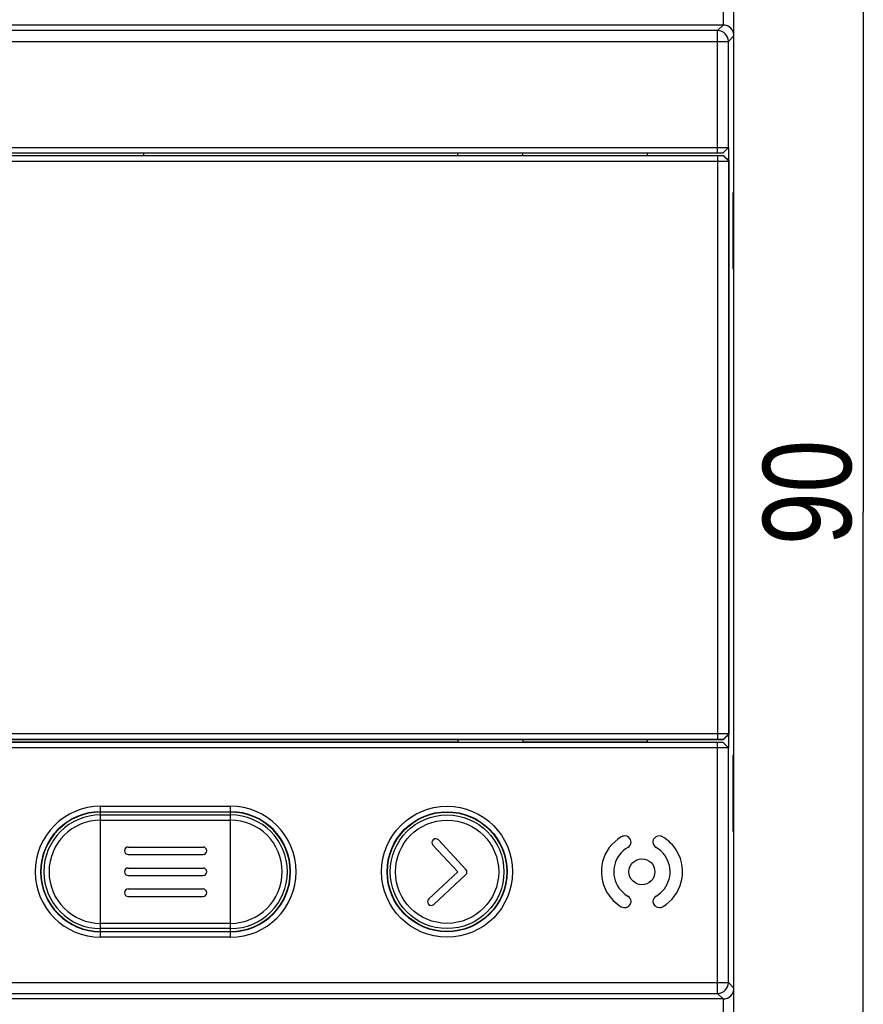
# Model space of a CAD drawing. Header units: inches. Extents: x 27 to 193, y 123 to 258.
# Tile 4 of 9: x 59 to 98, y 159 to 204. Entities that reach past the tile are written whole.
import ezdxf

# ---------------------------------------------------------------- set-up
doc = ezdxf.new("R2010")
doc.units = ezdxf.units.IN
doc.header["$MEASUREMENT"] = 0
doc.layers.add('02___PRT_ALL_AXES', color=7, linetype='Continuous')

# ---------------------------------------------------------------- blocks, each defined once
blk = doc.blocks.new('block 3')
at = {"color": 7, "insert": (97.901, 180.141), "char_height": 4.07811, "attachment_point": 7, "rotation": 90}
blk.add_mtext('\\fMyriad Pro|b0|i0|c0|p34;\\W0.8;90', dxfattribs=at)
blk = doc.blocks.new('block 6')
at = {"color": 7, "lineweight": 25}
blk.add_lwpolyline([(98.401, 226.665), (98.401, 181.665)], dxfattribs=at)
blk = doc.blocks.new('block 7')
at = {"color": 7, "lineweight": 25}
blk.add_lwpolyline([(98.401, 136.665), (98.401, 181.665)], dxfattribs=at)
blk = doc.blocks.new('block 2')
for name in ['block 6', 'block 3', 'block 7']:
    blk.add_blockref(name, (0, 0))
blk = doc.blocks.new('block 201')
at = {"color": 7, "lineweight": 25}
blk.add_lwpolyline([(91.927, 159.165), (40.427, 159.165)], dxfattribs=at)
blk = doc.blocks.new('block 202')
at = {"color": 7, "lineweight": 25}
blk.add_lwpolyline([(40.681, 159.419), (91.673, 159.419)], dxfattribs=at)
blk = doc.blocks.new('block 203')
at = {"color": 7, "lineweight": 25}
blk.add_lwpolyline([(40.181, 159.919), (92.173, 159.919)], dxfattribs=at)
blk = doc.blocks.new('block 212')
at = {"color": 7, "lineweight": 25}
blk.add_lwpolyline([(69.177, 162.015), (63.177, 162.015)], dxfattribs=at)
blk = doc.blocks.new('block 213')
at = {"color": 7, "lineweight": 25}
blk.add_lwpolyline([(69.177, 162.267), (63.177, 162.267)], dxfattribs=at)
blk = doc.blocks.new('block 214')
at = {"color": 7, "lineweight": 25}
blk.add_lwpolyline([(63.177, 162.284), (69.177, 162.284)], dxfattribs=at)
blk = doc.blocks.new('block 215')
at = {"color": 7, "lineweight": 25}
blk.add_lwpolyline([(69.177, 162.415), (63.177, 162.415)], dxfattribs=at)
blk = doc.blocks.new('block 216')
at = {"color": 7, "lineweight": 25}
blk.add_lwpolyline([(69.177, 162.656), (63.177, 162.656)], dxfattribs=at)
blk = doc.blocks.new('block 217')
at = {"color": 7, "lineweight": 25}
blk.add_lwpolyline([(64.448, 163.898), (67.906, 163.898)], dxfattribs=at)
blk = doc.blocks.new('block 218')
at = {"color": 7, "lineweight": 25}
blk.add_lwpolyline([(64.448, 164.244), (67.906, 164.244)], dxfattribs=at)
blk = doc.blocks.new('block 219')
at = {"color": 7, "lineweight": 25}
blk.add_lwpolyline([(64.448, 164.867), (67.906, 164.867)], dxfattribs=at)
blk = doc.blocks.new('block 223')
at = {"color": 7, "lineweight": 25}
blk.add_lwpolyline([(64.448, 165.213), (67.906, 165.213)], dxfattribs=at)
blk = doc.blocks.new('block 224')
at = {"color": 7, "lineweight": 25}
blk.add_lwpolyline([(64.448, 165.837), (67.906, 165.837)], dxfattribs=at)
blk = doc.blocks.new('block 226')
at = {"color": 7, "lineweight": 25}
blk.add_lwpolyline([(64.448, 166.183), (67.906, 166.183)], dxfattribs=at)
blk = doc.blocks.new('block 227')
at = {"color": 7, "lineweight": 25}
blk.add_lwpolyline([(92.382, 166.915), (92.413, 166.915)], dxfattribs=at)
blk = doc.blocks.new('block 228')
at = {"color": 7, "lineweight": 25}
blk.add_lwpolyline([(63.177, 167.424), (69.177, 167.424)], dxfattribs=at)
blk = doc.blocks.new('block 229')
at = {"color": 7, "lineweight": 25}
blk.add_lwpolyline([(63.177, 167.665), (69.177, 167.665)], dxfattribs=at)
blk = doc.blocks.new('block 230')
at = {"color": 7, "lineweight": 25}
blk.add_lwpolyline([(69.177, 167.797), (63.177, 167.797)], dxfattribs=at)
blk = doc.blocks.new('block 231')
at = {"color": 7, "lineweight": 25}
blk.add_lwpolyline([(63.177, 167.813), (69.177, 167.813)], dxfattribs=at)
blk = doc.blocks.new('block 232')
at = {"color": 7, "lineweight": 25}
blk.add_lwpolyline([(63.177, 168.065), (69.177, 168.065)], dxfattribs=at)
blk = doc.blocks.new('block 240')
at = {"color": 7, "lineweight": 25}
blk.add_lwpolyline([(92.413, 170.415), (92.382, 170.415)], dxfattribs=at)
blk = doc.blocks.new('block 241')
at = {"color": 7, "lineweight": 25}
blk.add_lwpolyline([(92.182, 170.765), (40.172, 170.765)], dxfattribs=at)
blk = doc.blocks.new('block 242')
at = {"color": 7, "lineweight": 25}
blk.add_lwpolyline([(91.932, 171.015), (40.422, 171.015)], dxfattribs=at)
blk = doc.blocks.new('block 244')
at = {"color": 7, "lineweight": 25}
blk.add_lwpolyline([(52.677, 171.04), (79.677, 171.04)], dxfattribs=at)
blk = doc.blocks.new('block 245')
at = {"color": 7, "lineweight": 25}
blk.add_lwpolyline([(82.677, 171.04), (88.427, 171.04)], dxfattribs=at)
blk = doc.blocks.new('block 246')
at = {"color": 7, "lineweight": 25}
blk.add_lwpolyline([(40.409, 171.145), (91.945, 171.145)], dxfattribs=at)
blk = doc.blocks.new('block 247')
at = {"color": 7, "lineweight": 25}
blk.add_lwpolyline([(91.69, 171.158), (40.664, 171.158)], dxfattribs=at)
blk = doc.blocks.new('block 248')
at = {"color": 7, "lineweight": 25}
blk.add_lwpolyline([(91.69, 171.413), (40.664, 171.413)], dxfattribs=at)
blk = doc.blocks.new('block 267')
at = {"color": 7, "lineweight": 25}
blk.add_lwpolyline([(63.177, 162.015), (63.177, 168.065)], dxfattribs=at)
blk = doc.blocks.new('block 278')
at = {"color": 7, "lineweight": 25}
blk.add_lwpolyline([(64.278, 164.068), (64.278, 164.074)], dxfattribs=at)
blk = doc.blocks.new('block 279')
at = {"color": 7, "lineweight": 25}
blk.add_lwpolyline([(64.278, 165.037), (64.278, 165.043)], dxfattribs=at)
blk = doc.blocks.new('block 280')
at = {"color": 7, "lineweight": 25}
blk.add_lwpolyline([(64.278, 166.007), (64.278, 166.013)], dxfattribs=at)
blk = doc.blocks.new('block 285')
at = {"color": 7, "lineweight": 25}
blk.add_lwpolyline([(65.177, 198.145), (65.177, 198.265)], dxfattribs=at)
blk = doc.blocks.new('block 298')
at = {"color": 7, "lineweight": 25}
blk.add_lwpolyline([(78.325, 163.538), (78.318, 163.545)], dxfattribs=at)
blk = doc.blocks.new('block 299')
at = {"color": 7, "lineweight": 25}
blk.add_lwpolyline([(79.672, 165.04), (78.52, 166.276)], dxfattribs=at)
blk = doc.blocks.new('block 300')
at = {"color": 7, "lineweight": 25}
blk.add_lwpolyline([(78.776, 166.515), (80.051, 165.147)], dxfattribs=at)
blk = doc.blocks.new('block 309')
at = {"color": 7, "lineweight": 25}
blk.add_lwpolyline([(68.076, 164.068), (68.076, 164.074)], dxfattribs=at)
blk = doc.blocks.new('block 310')
at = {"color": 7, "lineweight": 25}
blk.add_lwpolyline([(68.076, 165.037), (68.076, 165.043)], dxfattribs=at)
blk = doc.blocks.new('block 311')
at = {"color": 7, "lineweight": 25}
blk.add_lwpolyline([(68.076, 166.007), (68.076, 166.013)], dxfattribs=at)
blk = doc.blocks.new('block 322')
at = {"color": 7, "lineweight": 25}
blk.add_lwpolyline([(69.177, 162.015), (69.177, 168.065)], dxfattribs=at)
blk = doc.blocks.new('block 332')
at = {"color": 7, "lineweight": 25}
blk.add_lwpolyline([(91.673, 203.911), (91.927, 204.165)], dxfattribs=at)
blk = doc.blocks.new('block 333')
at = {"color": 7, "lineweight": 25}
blk.add_lwpolyline([(92.173, 203.411), (92.427, 203.665)], dxfattribs=at)
blk = doc.blocks.new('block 334')
at = {"color": 7, "lineweight": 25}
blk.add_lwpolyline([(91.673, 159.419), (91.927, 159.165)], dxfattribs=at)
blk = doc.blocks.new('block 335')
at = {"color": 7, "lineweight": 25}
blk.add_lwpolyline([(92.173, 159.919), (92.427, 159.665)], dxfattribs=at)
blk = doc.blocks.new('block 343')
at = {"color": 7, "lineweight": 25}
blk.add_lwpolyline([(92.173, 198.515), (91.923, 198.265)], dxfattribs=at)
blk = doc.blocks.new('block 344')
at = {"color": 7, "lineweight": 25}
blk.add_lwpolyline([(91.936, 198.136), (91.945, 198.145)], dxfattribs=at)
blk = doc.blocks.new('block 345')
at = {"color": 7, "lineweight": 25}
blk.add_lwpolyline([(92.19, 197.882), (92.199, 197.891)], dxfattribs=at)
blk = doc.blocks.new('block 346')
at = {"color": 7, "lineweight": 25}
blk.add_lwpolyline([(92.182, 198.515), (91.932, 198.265)], dxfattribs=at)
blk = doc.blocks.new('block 352')
at = {"color": 7, "lineweight": 25}
blk.add_lwpolyline([(92.382, 192.915), (92.413, 192.915)], dxfattribs=at)
blk = doc.blocks.new('block 353')
at = {"color": 7, "lineweight": 25}
blk.add_lwpolyline([(91.932, 171.015), (92.182, 170.765)], dxfattribs=at)
blk = doc.blocks.new('block 354')
at = {"color": 7, "lineweight": 25}
blk.add_lwpolyline([(91.945, 171.145), (91.936, 171.154)], dxfattribs=at)
blk = doc.blocks.new('block 355')
at = {"color": 7, "lineweight": 25}
blk.add_lwpolyline([(92.199, 171.4), (92.19, 171.408)], dxfattribs=at)
blk = doc.blocks.new('block 356')
at = {"color": 7, "lineweight": 25}
blk.add_lwpolyline([(92.173, 170.765), (91.923, 171.015)], dxfattribs=at)
blk = doc.blocks.new('block 357')
at = {"color": 7, "lineweight": 25}
blk.add_lwpolyline([(79.677, 171.148), (79.677, 171.015)], dxfattribs=at)
blk = doc.blocks.new('block 358')
at = {"color": 7, "lineweight": 25}
blk.add_lwpolyline([(79.677, 198.142), (79.677, 198.265)], dxfattribs=at)
blk = doc.blocks.new('block 359')
at = {"color": 7, "lineweight": 25}
blk.add_lwpolyline([(82.677, 171.148), (82.677, 171.015)], dxfattribs=at)
blk = doc.blocks.new('block 360')
at = {"color": 7, "lineweight": 25}
blk.add_lwpolyline([(82.677, 198.142), (82.677, 198.265)], dxfattribs=at)
blk = doc.blocks.new('block 361')
at = {"color": 7, "lineweight": 25}
blk.add_lwpolyline([(92.413, 196.415), (92.382, 196.415)], dxfattribs=at)
blk = doc.blocks.new('block 363')
at = {"color": 7, "lineweight": 25}
blk.add_lwpolyline([(40.664, 197.878), (91.69, 197.878)], dxfattribs=at)
blk = doc.blocks.new('block 364')
at = {"color": 7, "lineweight": 25}
blk.add_lwpolyline([(40.664, 198.132), (91.69, 198.132)], dxfattribs=at)
blk = doc.blocks.new('block 365')
at = {"color": 7, "lineweight": 25}
blk.add_lwpolyline([(40.409, 198.145), (91.945, 198.145)], dxfattribs=at)
blk = doc.blocks.new('block 366')
at = {"color": 7, "lineweight": 25}
blk.add_lwpolyline([(40.422, 198.265), (91.932, 198.265)], dxfattribs=at)
blk = doc.blocks.new('block 367')
at = {"color": 7, "lineweight": 25}
blk.add_lwpolyline([(40.172, 198.515), (92.182, 198.515)], dxfattribs=at)
blk = doc.blocks.new('block 376')
at = {"color": 7, "lineweight": 25}
blk.add_lwpolyline([(78.528, 166.516), (78.536, 166.523)], dxfattribs=at)
blk = doc.blocks.new('block 377')
at = {"color": 7, "lineweight": 25}
blk.add_lwpolyline([(78.327, 163.785), (79.672, 165.04)], dxfattribs=at)
blk = doc.blocks.new('block 378')
at = {"color": 7, "lineweight": 25}
blk.add_lwpolyline([(80.043, 164.907), (78.566, 163.529)], dxfattribs=at)
blk = doc.blocks.new('block 379')
at = {"color": 7, "lineweight": 25}
blk.add_lwpolyline([(40.181, 203.411), (92.173, 203.411)], dxfattribs=at)
blk = doc.blocks.new('block 389')
at = {"color": 7, "lineweight": 25}
blk.add_lwpolyline([(88.427, 171.015), (88.427, 171.145)], dxfattribs=at)
blk = doc.blocks.new('block 390')
at = {"color": 7, "lineweight": 25}
blk.add_lwpolyline([(88.427, 198.145), (88.427, 198.265)], dxfattribs=at)
blk = doc.blocks.new('block 415')
at = {"color": 7, "lineweight": 25}
blk.add_lwpolyline([(91.673, 159.419), (91.673, 171.015)], dxfattribs=at)
blk = doc.blocks.new('block 416')
at = {"color": 7, "lineweight": 25}
blk.add_lwpolyline([(91.673, 198.265), (91.673, 203.911)], dxfattribs=at)
blk = doc.blocks.new('block 417')
at = {"color": 7, "lineweight": 25}
blk.add_lwpolyline([(91.69, 171.158), (91.69, 198.132)], dxfattribs=at)
blk = doc.blocks.new('block 418')
at = {"color": 7, "lineweight": 25}
blk.add_lwpolyline([(91.927, 213.465), (91.927, 204.165)], dxfattribs=at)
blk = doc.blocks.new('block 419')
at = {"color": 7, "lineweight": 25}
blk.add_lwpolyline([(91.927, 159.165), (91.927, 149.865)], dxfattribs=at)
blk = doc.blocks.new('block 420')
at = {"color": 7, "lineweight": 25}
blk.add_lwpolyline([(92.173, 159.919), (92.173, 170.765)], dxfattribs=at)
blk = doc.blocks.new('block 421')
at = {"color": 7, "lineweight": 25}
blk.add_lwpolyline([(92.173, 198.515), (92.173, 203.411)], dxfattribs=at)
blk = doc.blocks.new('block 422')
at = {"color": 7, "lineweight": 25}
blk.add_lwpolyline([(92.182, 198.515), (92.182, 197.908)], dxfattribs=at)
blk = doc.blocks.new('block 423')
at = {"color": 7, "lineweight": 25}
blk.add_lwpolyline([(92.182, 171.382), (92.182, 170.765)], dxfattribs=at)
blk = doc.blocks.new('block 426')
at = {"color": 7, "lineweight": 25}
blk.add_lwpolyline([(92.19, 171.408), (92.19, 197.882)], dxfattribs=at)
blk = doc.blocks.new('block 427')
at = {"color": 7, "lineweight": 25}
blk.add_lwpolyline([(92.199, 171.4), (92.199, 197.891)], dxfattribs=at)
blk = doc.blocks.new('block 433')
at = {"color": 7, "lineweight": 25}
blk.add_lwpolyline([(91.936, 171.154), (92.19, 171.408)], dxfattribs=at)
blk = doc.blocks.new('block 434')
at = {"color": 7, "lineweight": 25}
blk.add_lwpolyline([(92.199, 171.4), (91.945, 171.145)], dxfattribs=at)
blk = doc.blocks.new('block 435')
at = {"color": 7, "lineweight": 25}
blk.add_lwpolyline([(91.673, 203.911), (40.681, 203.911)], dxfattribs=at)
blk = doc.blocks.new('block 436')
at = {"color": 7, "lineweight": 25}
blk.add_lwpolyline([(91.927, 204.165), (40.427, 204.165)], dxfattribs=at)
blk = doc.blocks.new('block 440')
at = {"color": 7, "lineweight": 25}
blk.add_lwpolyline([(92.382, 196.415), (92.382, 192.915)], dxfattribs=at)
blk = doc.blocks.new('block 441')
at = {"color": 7, "lineweight": 25}
blk.add_lwpolyline([(92.382, 170.415), (92.382, 166.915)], dxfattribs=at)
blk = doc.blocks.new('block 442')
at = {"color": 7, "lineweight": 25}
blk.add_lwpolyline([(92.413, 166.915), (92.413, 170.415)], dxfattribs=at)
blk = doc.blocks.new('block 443')
at = {"color": 7, "lineweight": 25}
blk.add_lwpolyline([(92.413, 192.915), (92.413, 196.415)], dxfattribs=at)
blk = doc.blocks.new('block 444')
at = {"color": 7, "lineweight": 25}
blk.add_lwpolyline([(92.427, 137.165), (92.427, 226.165)], dxfattribs=at)
blk = doc.blocks.new('block 445')
at = {"color": 7, "lineweight": 25}
blk.add_lwpolyline([(91.936, 198.136), (92.19, 197.882)], dxfattribs=at)
blk = doc.blocks.new('block 446')
at = {"color": 7, "lineweight": 25}
blk.add_lwpolyline([(91.945, 198.145), (92.199, 197.891)], dxfattribs=at)
blk = doc.blocks.new('block 764')
at = {"color": 7, "lineweight": 25}
blk.add_open_spline([(63.177, 168.065), (61.506, 168.065), (60.152, 166.711), (60.152, 165.04), (60.152, 163.369), (61.506, 162.015), (63.177, 162.015)], degree=3, knots=[0, 0, 0, 0, 1, 1, 1, 2, 2, 2, 2], dxfattribs=at)
blk = doc.blocks.new('block 765')
at = {"color": 7, "lineweight": 25}
blk.add_open_spline([(63.177, 167.813), (61.645, 167.813), (60.404, 166.572), (60.404, 165.04), (60.404, 163.509), (61.645, 162.267), (63.177, 162.267)], degree=3, knots=[0, 0, 0, 0, 1, 1, 1, 2, 2, 2, 2], dxfattribs=at)
blk = doc.blocks.new('block 766')
at = {"color": 7, "lineweight": 25}
blk.add_open_spline([(63.177, 167.797), (61.655, 167.797), (60.42, 166.562), (60.42, 165.04), (60.42, 163.518), (61.655, 162.284), (63.177, 162.284)], degree=3, knots=[0, 0, 0, 0, 1, 1, 1, 2, 2, 2, 2], dxfattribs=at)
blk = doc.blocks.new('block 767')
at = {"color": 7, "lineweight": 25}
blk.add_open_spline([(63.177, 167.665), (61.727, 167.665), (60.552, 166.49), (60.552, 165.04), (60.552, 163.59), (61.727, 162.415), (63.177, 162.415)], degree=3, knots=[0, 0, 0, 0, 1, 1, 1, 2, 2, 2, 2], dxfattribs=at)
blk = doc.blocks.new('block 768')
at = {"color": 7, "lineweight": 25}
blk.add_open_spline([(63.177, 167.424), (61.86, 167.424), (60.793, 166.357), (60.793, 165.04), (60.793, 163.724), (61.86, 162.656), (63.177, 162.656)], degree=3, knots=[0, 0, 0, 0, 1, 1, 1, 2, 2, 2, 2], dxfattribs=at)
blk = doc.blocks.new('block 769')
at = {"color": 7, "lineweight": 25}
blk.add_open_spline([(64.278, 165.037), (64.278, 164.943), (64.354, 164.867), (64.448, 164.867)], degree=3, dxfattribs=at)
blk = doc.blocks.new('block 770')
at = {"color": 7, "lineweight": 25}
blk.add_open_spline([(64.448, 165.213), (64.354, 165.213), (64.278, 165.137), (64.278, 165.043)], degree=3, dxfattribs=at)
blk = doc.blocks.new('block 771')
at = {"color": 7, "lineweight": 25}
blk.add_open_spline([(64.278, 166.007), (64.278, 165.913), (64.354, 165.837), (64.448, 165.837)], degree=3, dxfattribs=at)
blk = doc.blocks.new('block 772')
at = {"color": 7, "lineweight": 25}
blk.add_open_spline([(64.448, 166.183), (64.354, 166.183), (64.278, 166.106), (64.278, 166.013)], degree=3, dxfattribs=at)
blk = doc.blocks.new('block 773')
at = {"color": 7, "lineweight": 25}
blk.add_open_spline([(64.278, 164.068), (64.278, 163.974), (64.354, 163.898), (64.448, 163.898)], degree=3, dxfattribs=at)
blk = doc.blocks.new('block 774')
at = {"color": 7, "lineweight": 25}
blk.add_open_spline([(64.448, 164.244), (64.354, 164.244), (64.278, 164.167), (64.278, 164.074)], degree=3, dxfattribs=at)
blk = doc.blocks.new('block 812')
at = {"color": 7, "lineweight": 25}
blk.add_open_spline([(69.177, 162.015), (70.848, 162.015), (72.202, 163.369), (72.202, 165.04), (72.202, 166.711), (70.848, 168.065), (69.177, 168.065)], degree=3, knots=[0, 0, 0, 0, 1, 1, 1, 2, 2, 2, 2], dxfattribs=at)
blk = doc.blocks.new('block 813')
at = {"color": 7, "lineweight": 25}
blk.add_open_spline([(69.177, 162.267), (70.709, 162.267), (71.95, 163.509), (71.95, 165.04), (71.95, 166.572), (70.709, 167.813), (69.177, 167.813)], degree=3, knots=[0, 0, 0, 0, 1, 1, 1, 2, 2, 2, 2], dxfattribs=at)
blk = doc.blocks.new('block 814')
at = {"color": 7, "lineweight": 25}
blk.add_open_spline([(69.177, 162.284), (70.699, 162.284), (71.933, 163.518), (71.933, 165.04), (71.933, 166.562), (70.699, 167.797), (69.177, 167.797)], degree=3, knots=[0, 0, 0, 0, 1, 1, 1, 2, 2, 2, 2], dxfattribs=at)
blk = doc.blocks.new('block 815')
at = {"color": 7, "lineweight": 25}
blk.add_open_spline([(69.177, 162.415), (70.627, 162.415), (71.802, 163.59), (71.802, 165.04), (71.802, 166.49), (70.627, 167.665), (69.177, 167.665)], degree=3, knots=[0, 0, 0, 0, 1, 1, 1, 2, 2, 2, 2], dxfattribs=at)
blk = doc.blocks.new('block 816')
at = {"color": 7, "lineweight": 25}
blk.add_open_spline([(69.177, 162.656), (70.494, 162.656), (71.561, 163.724), (71.561, 165.04), (71.561, 166.357), (70.494, 167.424), (69.177, 167.424)], degree=3, knots=[0, 0, 0, 0, 1, 1, 1, 2, 2, 2, 2], dxfattribs=at)
blk = doc.blocks.new('block 817')
at = {"color": 7, "lineweight": 25}
blk.add_open_spline([(68.076, 165.043), (68.076, 165.137), (68, 165.213), (67.906, 165.213)], degree=3, dxfattribs=at)
blk = doc.blocks.new('block 818')
at = {"color": 7, "lineweight": 25}
blk.add_open_spline([(67.906, 164.867), (68, 164.867), (68.076, 164.943), (68.076, 165.037)], degree=3, dxfattribs=at)
blk = doc.blocks.new('block 819')
at = {"color": 7, "lineweight": 25}
blk.add_open_spline([(68.076, 166.013), (68.076, 166.106), (68, 166.183), (67.906, 166.183)], degree=3, dxfattribs=at)
blk = doc.blocks.new('block 820')
at = {"color": 7, "lineweight": 25}
blk.add_open_spline([(67.906, 165.837), (68, 165.837), (68.076, 165.913), (68.076, 166.007)], degree=3, dxfattribs=at)
blk = doc.blocks.new('block 821')
at = {"color": 7, "lineweight": 25}
blk.add_open_spline([(68.076, 164.074), (68.076, 164.167), (68, 164.244), (67.906, 164.244)], degree=3, dxfattribs=at)
blk = doc.blocks.new('block 822')
at = {"color": 7, "lineweight": 25}
blk.add_open_spline([(67.906, 163.898), (68, 163.898), (68.076, 163.974), (68.076, 164.068)], degree=3, dxfattribs=at)
blk = doc.blocks.new('block 823')
at = {"color": 7, "lineweight": 25}
blk.add_open_spline([(78.528, 166.516), (78.46, 166.452), (78.456, 166.345), (78.52, 166.276)], degree=3, dxfattribs=at)
blk = doc.blocks.new('block 824')
at = {"color": 7, "lineweight": 25}
blk.add_open_spline([(78.776, 166.515), (78.712, 166.583), (78.604, 166.587), (78.536, 166.523)], degree=3, dxfattribs=at)
blk = doc.blocks.new('block 825')
at = {"color": 7, "lineweight": 25}
blk.add_open_spline([(78.325, 163.538), (78.389, 163.469), (78.497, 163.465), (78.566, 163.529)], degree=3, dxfattribs=at)
blk = doc.blocks.new('block 826')
at = {"color": 7, "lineweight": 25}
blk.add_open_spline([(78.327, 163.785), (78.258, 163.721), (78.254, 163.614), (78.318, 163.545)], degree=3, dxfattribs=at)
blk = doc.blocks.new('block 837')
at = {"color": 7, "lineweight": 25}
blk.add_open_spline([(82.202, 165.04), (82.202, 166.711), (80.848, 168.065), (79.177, 168.065), (77.506, 168.065), (76.152, 166.711), (76.152, 165.04), (76.152, 163.369), (77.506, 162.015), (79.177, 162.015), (80.848, 162.015), (82.202, 163.369), (82.202, 165.04), (82.202, 165.04), (82.202, 165.04), (82.202, 165.04)], degree=3, knots=[0, 0, 0, 0, 1, 1, 1, 2, 2, 2, 3, 3, 3, 4, 4, 4, 5, 5, 5, 5], dxfattribs=at)
blk = doc.blocks.new('block 838')
at = {"color": 7, "lineweight": 25}
blk.add_open_spline([(81.95, 165.04), (81.95, 166.572), (80.709, 167.813), (79.177, 167.813), (77.645, 167.813), (76.404, 166.572), (76.404, 165.04), (76.404, 163.509), (77.645, 162.267), (79.177, 162.267), (80.709, 162.267), (81.95, 163.509), (81.95, 165.04), (81.95, 165.04), (81.95, 165.04), (81.95, 165.04)], degree=3, knots=[0, 0, 0, 0, 1, 1, 1, 2, 2, 2, 3, 3, 3, 4, 4, 4, 5, 5, 5, 5], dxfattribs=at)
blk = doc.blocks.new('block 839')
at = {"color": 7, "lineweight": 25}
blk.add_open_spline([(81.934, 165.04), (81.934, 166.562), (80.699, 167.797), (79.177, 167.797), (77.655, 167.797), (76.42, 166.562), (76.42, 165.04), (76.42, 163.518), (77.655, 162.284), (79.177, 162.284), (80.699, 162.284), (81.934, 163.518), (81.934, 165.04), (81.934, 165.04), (81.934, 165.04), (81.934, 165.04)], degree=3, knots=[0, 0, 0, 0, 1, 1, 1, 2, 2, 2, 3, 3, 3, 4, 4, 4, 5, 5, 5, 5], dxfattribs=at)
blk = doc.blocks.new('block 840')
at = {"color": 7, "lineweight": 25}
blk.add_open_spline([(81.802, 165.04), (81.802, 166.49), (80.627, 167.665), (79.177, 167.665), (77.727, 167.665), (76.552, 166.49), (76.552, 165.04), (76.552, 163.59), (77.727, 162.415), (79.177, 162.415), (80.627, 162.415), (81.802, 163.59), (81.802, 165.04), (81.802, 165.04), (81.802, 165.04), (81.802, 165.04)], degree=3, knots=[0, 0, 0, 0, 1, 1, 1, 2, 2, 2, 3, 3, 3, 4, 4, 4, 5, 5, 5, 5], dxfattribs=at)
blk = doc.blocks.new('block 841')
at = {"color": 7, "lineweight": 25}
blk.add_open_spline([(81.561, 165.04), (81.561, 166.357), (80.494, 167.424), (79.177, 167.424), (77.86, 167.424), (76.793, 166.357), (76.793, 165.04), (76.793, 163.724), (77.86, 162.656), (79.177, 162.656), (80.494, 162.656), (81.561, 163.724), (81.561, 165.04), (81.561, 165.04), (81.561, 165.04), (81.561, 165.04)], degree=3, knots=[0, 0, 0, 0, 1, 1, 1, 2, 2, 2, 3, 3, 3, 4, 4, 4, 5, 5, 5, 5], dxfattribs=at)
blk = doc.blocks.new('block 842')
at = {"color": 7, "lineweight": 25}
blk.add_open_spline([(89.129, 163.425), (90.021, 163.951), (90.318, 165.101), (89.792, 165.992), (89.631, 166.266), (89.403, 166.494), (89.129, 166.655)], degree=3, knots=[0, 0, 0, 0, 1, 1, 1, 2, 2, 2, 2], dxfattribs=at)
blk = doc.blocks.new('block 843')
at = {"color": 7, "lineweight": 25}
blk.add_open_spline([(87.225, 166.655), (86.333, 166.129), (86.036, 164.98), (86.562, 164.088), (86.723, 163.814), (86.951, 163.586), (87.225, 163.425)], degree=3, knots=[0, 0, 0, 0, 1, 1, 1, 2, 2, 2, 2], dxfattribs=at)
blk = doc.blocks.new('block 844')
at = {"color": 7, "lineweight": 25}
blk.add_open_spline([(88.827, 163.914), (89.449, 164.273), (89.662, 165.068), (89.303, 165.69), (89.189, 165.888), (89.025, 166.052), (88.827, 166.166)], degree=3, knots=[0, 0, 0, 0, 1, 1, 1, 2, 2, 2, 2], dxfattribs=at)
blk = doc.blocks.new('block 845')
at = {"color": 7, "lineweight": 25}
blk.add_open_spline([(87.527, 166.166), (86.905, 165.807), (86.692, 165.012), (87.051, 164.39), (87.165, 164.192), (87.329, 164.028), (87.527, 163.914)], degree=3, knots=[0, 0, 0, 0, 1, 1, 1, 2, 2, 2, 2], dxfattribs=at)
blk = doc.blocks.new('block 846')
at = {"color": 7, "lineweight": 25}
blk.add_open_spline([(91.673, 159.419), (91.949, 159.419), (92.173, 159.643), (92.173, 159.919)], degree=3, dxfattribs=at)
blk = doc.blocks.new('block 847')
at = {"color": 7, "lineweight": 25}
blk.add_open_spline([(91.927, 159.165), (92.203, 159.165), (92.427, 159.389), (92.427, 159.665)], degree=3, dxfattribs=at)
blk = doc.blocks.new('block 848')
at = {"color": 7, "lineweight": 25}
blk.add_open_spline([(88.677, 166.411), (88.682, 166.309), (88.739, 166.217), (88.827, 166.166)], degree=3, dxfattribs=at)
blk = doc.blocks.new('block 849')
at = {"color": 7, "lineweight": 25}
blk.add_open_spline([(89.129, 166.655), (88.987, 166.739), (88.803, 166.692), (88.719, 166.549), (88.694, 166.507), (88.68, 166.46), (88.677, 166.411)], degree=3, knots=[0, 0, 0, 0, 1, 1, 1, 2, 2, 2, 2], dxfattribs=at)
blk = doc.blocks.new('block 850')
at = {"color": 7, "lineweight": 25}
blk.add_open_spline([(87.677, 166.411), (87.669, 166.577), (87.528, 166.704), (87.362, 166.696), (87.314, 166.694), (87.267, 166.68), (87.225, 166.655)], degree=3, knots=[0, 0, 0, 0, 1, 1, 1, 2, 2, 2, 2], dxfattribs=at)
blk = doc.blocks.new('block 851')
at = {"color": 7, "lineweight": 25}
blk.add_open_spline([(87.527, 166.166), (87.615, 166.217), (87.672, 166.309), (87.677, 166.411)], degree=3, dxfattribs=at)
blk = doc.blocks.new('block 852')
at = {"color": 7, "lineweight": 25}
blk.add_open_spline([(87.225, 163.425), (87.367, 163.341), (87.551, 163.388), (87.635, 163.531), (87.66, 163.573), (87.674, 163.62), (87.677, 163.669)], degree=3, knots=[0, 0, 0, 0, 1, 1, 1, 2, 2, 2, 2], dxfattribs=at)
blk = doc.blocks.new('block 853')
at = {"color": 7, "lineweight": 25}
blk.add_open_spline([(87.677, 163.669), (87.672, 163.771), (87.615, 163.863), (87.527, 163.914)], degree=3, dxfattribs=at)
blk = doc.blocks.new('block 854')
at = {"color": 7, "lineweight": 25}
blk.add_open_spline([(88.827, 163.914), (88.739, 163.863), (88.682, 163.771), (88.677, 163.669)], degree=3, dxfattribs=at)
blk = doc.blocks.new('block 855')
at = {"color": 7, "lineweight": 25}
blk.add_open_spline([(88.677, 163.669), (88.685, 163.503), (88.826, 163.376), (88.991, 163.384), (89.04, 163.386), (89.087, 163.4), (89.129, 163.425)], degree=3, knots=[0, 0, 0, 0, 1, 1, 1, 2, 2, 2, 2], dxfattribs=at)
blk = doc.blocks.new('block 856')
at = {"color": 7, "lineweight": 25}
blk.add_open_spline([(80.043, 164.907), (80.112, 164.971), (80.115, 165.078), (80.051, 165.147)], degree=3, dxfattribs=at)
blk = doc.blocks.new('block 878')
at = {"color": 7, "lineweight": 25}
blk.add_open_spline([(92.173, 203.411), (92.173, 203.687), (91.949, 203.911), (91.673, 203.911)], degree=3, dxfattribs=at)
blk = doc.blocks.new('block 879')
at = {"color": 7, "lineweight": 25}
blk.add_open_spline([(92.427, 203.665), (92.427, 203.941), (92.203, 204.165), (91.927, 204.165)], degree=3, dxfattribs=at)
blk = doc.blocks.new('block 1017')
at = {"color": 7, "lineweight": 25}
blk.add_open_spline([(91.936, 171.154), (91.933, 171.154), (91.932, 171.155), (91.93, 171.155), (91.928, 171.155), (91.926, 171.155), (91.924, 171.155), (91.921, 171.155), (91.919, 171.155), (91.916, 171.156), (91.912, 171.156), (91.909, 171.156), (91.905, 171.156), (91.901, 171.156), (91.897, 171.156), (91.893, 171.156), (91.883, 171.157), (91.872, 171.157), (91.862, 171.157), (91.85, 171.157), (91.838, 171.157), (91.825, 171.158), (91.811, 171.158), (91.797, 171.158), (91.783, 171.158), (91.768, 171.158), (91.753, 171.158), (91.738, 171.158), (91.722, 171.158), (91.706, 171.158), (91.69, 171.158)], degree=3, knots=[0, 0, 0, 0, 1, 1, 1, 2, 2, 2, 3, 3, 3, 4, 4, 4, 5, 5, 5, 6, 6, 6, 7, 7, 7, 8, 8, 8, 9, 9, 9, 10, 10, 10, 10], dxfattribs=at)
blk = doc.blocks.new('block 1021')
at = {"color": 7, "lineweight": 25}
blk.add_open_spline([(91.69, 197.878), (91.753, 197.878), (91.816, 197.878), (91.879, 197.878), (91.908, 197.878), (91.937, 197.878), (91.965, 197.878), (91.99, 197.879), (92.015, 197.879), (92.041, 197.879), (92.061, 197.879), (92.082, 197.879), (92.103, 197.88), (92.118, 197.88), (92.134, 197.88), (92.15, 197.88), (92.159, 197.88), (92.169, 197.881), (92.179, 197.881), (92.183, 197.881), (92.186, 197.881), (92.19, 197.882)], degree=3, knots=[0, 0, 0, 0, 1, 1, 1, 2, 2, 2, 3, 3, 3, 4, 4, 4, 5, 5, 5, 6, 6, 6, 7, 7, 7, 7], dxfattribs=at)
blk = doc.blocks.new('block 1022')
at = {"color": 7, "lineweight": 25}
blk.add_open_spline([(92.19, 171.408), (92.186, 171.409), (92.183, 171.409), (92.179, 171.409), (92.169, 171.409), (92.159, 171.41), (92.15, 171.41), (92.134, 171.411), (92.118, 171.411), (92.103, 171.411), (92.082, 171.411), (92.061, 171.411), (92.041, 171.411), (92.015, 171.412), (91.99, 171.412), (91.965, 171.412), (91.937, 171.412), (91.908, 171.412), (91.879, 171.412), (91.816, 171.412), (91.753, 171.412), (91.69, 171.413)], degree=3, knots=[0, 0, 0, 0, 1, 1, 1, 2, 2, 2, 3, 3, 3, 4, 4, 4, 5, 5, 5, 6, 6, 6, 7, 7, 7, 7], dxfattribs=at)
blk = doc.blocks.new('block 1024')
at = {"color": 7, "lineweight": 25}
blk.add_open_spline([(91.69, 198.132), (91.706, 198.132), (91.722, 198.132), (91.738, 198.132), (91.753, 198.132), (91.768, 198.132), (91.783, 198.132), (91.797, 198.132), (91.811, 198.133), (91.825, 198.133), (91.838, 198.133), (91.85, 198.133), (91.862, 198.133), (91.872, 198.133), (91.883, 198.134), (91.893, 198.134), (91.897, 198.134), (91.901, 198.134), (91.905, 198.134), (91.909, 198.134), (91.912, 198.135), (91.916, 198.135), (91.919, 198.135), (91.921, 198.135), (91.924, 198.135), (91.926, 198.135), (91.928, 198.135), (91.93, 198.135), (91.932, 198.136), (91.933, 198.136), (91.934, 198.136)], degree=3, knots=[0, 0, 0, 0, 1, 1, 1, 2, 2, 2, 3, 3, 3, 4, 4, 4, 5, 5, 5, 6, 6, 6, 7, 7, 7, 8, 8, 8, 9, 9, 9, 10, 10, 10, 10], dxfattribs=at)
blk = doc.blocks.new('block 1060')
at = {"color": 7, "lineweight": 25}
blk.add_open_spline([(91.927, 159.165), (92.203, 159.165), (92.427, 159.389), (92.427, 159.665)], degree=3, dxfattribs=at)
blk = doc.blocks.new('block 1064')
at = {"color": 7, "lineweight": 25}
blk.add_open_spline([(92.427, 203.665), (92.427, 203.941), (92.203, 204.165), (91.927, 204.165)], degree=3, dxfattribs=at)
blk = doc.blocks.new('block 1096')
at = {"layer": '02___PRT_ALL_AXES', "color": 7, "lineweight": 25}
blk.add_open_spline([(88.777, 165.04), (88.777, 165.371), (88.508, 165.64), (88.177, 165.64), (87.846, 165.64), (87.577, 165.371), (87.577, 165.04), (87.577, 164.709), (87.846, 164.44), (88.177, 164.44), (88.508, 164.44), (88.777, 164.709), (88.777, 165.04), (88.777, 165.04), (88.777, 165.04), (88.777, 165.04)], degree=3, knots=[0, 0, 0, 0, 1, 1, 1, 2, 2, 2, 3, 3, 3, 4, 4, 4, 5, 5, 5, 5], dxfattribs=at)

msp = doc.modelspace()

# ---------------------------------------------------------------- block references
for name in ['block 2', 'block 444', 'block 418', 'block 436', 'block 435', 'block 332', 'block 416', 'block 878', 'block 879', 'block 1064', 'block 379', 'block 333', 'block 421', 'block 367', 'block 343', 'block 346', 'block 422', 'block 365', 'block 366', 'block 364', 'block 285', 'block 358', 'block 360', 'block 390', 'block 1024', 'block 417', 'block 344', 'block 445', 'block 446', 'block 363', 'block 1021', 'block 345', 'block 426', 'block 427', 'block 361', 'block 440', 'block 443', 'block 352', 'block 246', 'block 248', 'block 247', 'block 357', 'block 359', 'block 389', 'block 1022', 'block 1017', 'block 433', 'block 354', 'block 434', 'block 423', 'block 355', 'block 241', 'block 242', 'block 244', 'block 245', 'block 415', 'block 356', 'block 353', 'block 420', 'block 240', 'block 441', 'block 442', 'block 764', 'block 232', 'block 267', 'block 322', 'block 812', 'block 837', 'block 765', 'block 766', 'block 767', 'block 231', 'block 230', 'block 229', 'block 813', 'block 814', 'block 815', 'block 838', 'block 839', 'block 840', 'block 768', 'block 228', 'block 816', 'block 841', 'block 824', 'block 843', 'block 850', 'block 849', 'block 842', 'block 227', 'block 772', 'block 226', 'block 819', 'block 823', 'block 299', 'block 376', 'block 300', 'block 845', 'block 851', 'block 848', 'block 844', 'block 280', 'block 771', 'block 224', 'block 820', 'block 311', 'block 770', 'block 223', 'block 817', 'block 279', 'block 769', 'block 219', 'block 818', 'block 310', 'block 377', 'block 378', 'block 856', 'block 774', 'block 278', 'block 773', 'block 218', 'block 217', 'block 821', 'block 822', 'block 309', 'block 853', 'block 854', 'block 826', 'block 298', 'block 825', 'block 852', 'block 855', 'block 216', 'block 215', 'block 214', 'block 213', 'block 212', 'block 203', 'block 846', 'block 335', 'block 202', 'block 334', 'block 847', 'block 1060', 'block 201', 'block 419']:
    msp.add_blockref(name, (0, 0))
at = {"layer": '02___PRT_ALL_AXES'}
msp.add_blockref('block 1096', (0, 0), dxfattribs=at)

doc.saveas('drawing.dxf')
